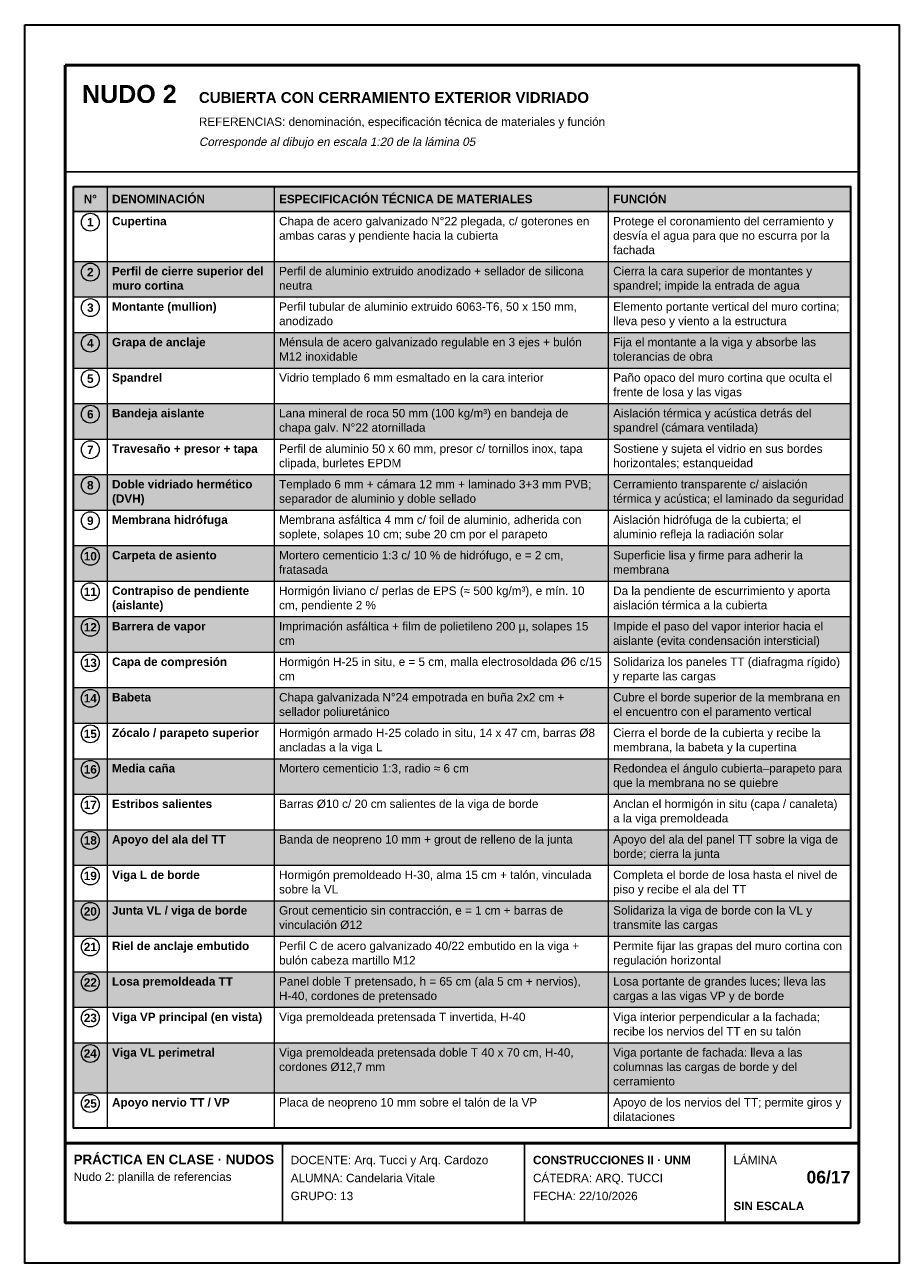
# Model space of a CAD drawing. Header units: millimetres. Extents: x 6 to 4194, y 6 to 5934.
import ezdxf
from ezdxf.enums import TextEntityAlignment as Align

# ---------------------------------------------------------------- set-up
doc = ezdxf.new("R2010")
doc.units = ezdxf.units.MM
doc.header["$LTSCALE"] = 20
for name, color, linetype in [('X-MARCO', 7, 'Continuous'), ('X-ROTULO', 7, 'Continuous'), ('X-TABLA', 7, 'Continuous'), ('X-TEXTOS', 7, 'Continuous')]:
    doc.layers.add(name, color=color, linetype=linetype)
doc.styles.add('ARIAL', font='arial.ttf')
doc.styles.add('ARIAL-B', font='arialbd.ttf')

msp = doc.modelspace()

# ---------------------------------------------------------------- hatches: boundary and pattern name
at = {"layer": 'X-TABLA', "true_color": 0xd9d9d9}
h = msp.add_hatch(color=254, dxfattribs=at)
h.dxf.hatch_style = 1
h.paths.add_polyline_path([(240, 5160), (3960, 5160), (3960, 5040), (240, 5040)])
at = {"layer": 'X-TABLA', "true_color": 0xf2f2f2}
h = msp.add_hatch(color=7, dxfattribs=at)
h.dxf.hatch_style = 1
h.paths.add_polyline_path([(240, 4801), (3960, 4801), (3960, 4631), (240, 4631)])
h = msp.add_hatch(color=7, dxfattribs=at)
h.dxf.hatch_style = 1
h.paths.add_polyline_path([(240, 4461), (3960, 4461), (3960, 4291), (240, 4291)])
h = msp.add_hatch(color=7, dxfattribs=at)
h.dxf.hatch_style = 1
h.paths.add_polyline_path([(240, 4121), (3960, 4121), (3960, 3951), (240, 3951)])
h = msp.add_hatch(color=7, dxfattribs=at)
h.dxf.hatch_style = 1
h.paths.add_polyline_path([(240, 3781), (3960, 3781), (3960, 3611), (240, 3611)])
h = msp.add_hatch(color=7, dxfattribs=at)
h.dxf.hatch_style = 1
h.paths.add_polyline_path([(240, 3441), (3960, 3441), (3960, 3271), (240, 3271)])
h = msp.add_hatch(color=7, dxfattribs=at)
h.dxf.hatch_style = 1
h.paths.add_polyline_path([(240, 3101), (3960, 3101), (3960, 2931), (240, 2931)])
h = msp.add_hatch(color=7, dxfattribs=at)
h.dxf.hatch_style = 1
h.paths.add_polyline_path([(240, 2761), (3960, 2761), (3960, 2591), (240, 2591)])
h = msp.add_hatch(color=7, dxfattribs=at)
h.dxf.hatch_style = 1
h.paths.add_polyline_path([(240, 2421), (3960, 2421), (3960, 2251), (240, 2251)])
h = msp.add_hatch(color=7, dxfattribs=at)
h.dxf.hatch_style = 1
h.paths.add_polyline_path([(240, 2081), (3960, 2081), (3960, 1911), (240, 1911)])
h = msp.add_hatch(color=7, dxfattribs=at)
h.dxf.hatch_style = 1
h.paths.add_polyline_path([(240, 1741), (3960, 1741), (3960, 1571), (240, 1571)])
h = msp.add_hatch(color=7, dxfattribs=at)
h.dxf.hatch_style = 1
h.paths.add_polyline_path([(240, 1401), (3960, 1401), (3960, 1231), (240, 1231)])
h = msp.add_hatch(color=7, dxfattribs=at)
h.dxf.hatch_style = 1
h.paths.add_polyline_path([(240, 1061), (3960, 1061), (3960, 822), (240, 822)])

# ---------------------------------------------------------------- linework, layer by layer
at = {"layer": 'X-MARCO', "lineweight": 30}
msp.add_lwpolyline([(6, 5934), (4194, 5934), (4194, 6), (6, 6)], close=True, dxfattribs=at)
at = {"layer": 'X-MARCO', "lineweight": 50}
msp.add_lwpolyline([(200, 5740), (4000, 5740), (4000, 200), (200, 200)], close=True, dxfattribs=at)
at = {"layer": 'X-ROTULO', "lineweight": 50}
msp.add_lwpolyline([(200, 580), (4000, 580), (4000, 200), (200, 200)], close=True, dxfattribs=at)
at = {"layer": 'X-ROTULO', "lineweight": 25}
for points in [[(1240, 580), (1240, 200)], [(2400, 580), (2400, 200)], [(3360, 580), (3360, 200)]]:
    msp.add_lwpolyline(points, dxfattribs=at)
at = {"layer": 'X-TABLA', "lineweight": 25}
msp.add_lwpolyline([(240, 5160), (3960, 5160), (3960, 5040), (240, 5040)], close=True, dxfattribs=at)
at = {"layer": 'X-TABLA', "lineweight": 30}
msp.add_lwpolyline([(240, 5160), (3960, 5160), (3960, 652), (240, 652)], close=True, dxfattribs=at)
at = {"layer": 'X-TABLA', "lineweight": 13}
for points in [[(400, 5160), (400, 652)], [(1200, 5160), (1200, 652)], [(2800, 5160), (2800, 652)], [(240, 4801), (3960, 4801)], [(240, 4631), (3960, 4631)], [(240, 4461), (3960, 4461)], [(240, 4291), (3960, 4291)], [(240, 4121), (3960, 4121)], [(240, 3951), (3960, 3951)], [(240, 3781), (3960, 3781)], [(240, 3611), (3960, 3611)], [(240, 3441), (3960, 3441)], [(240, 3271), (3960, 3271)], [(240, 3101), (3960, 3101)], [(240, 2931), (3960, 2931)], [(240, 2761), (3960, 2761)], [(240, 2591), (3960, 2591)], [(240, 2421), (3960, 2421)], [(240, 2251), (3960, 2251)], [(240, 2081), (3960, 2081)], [(240, 1911), (3960, 1911)], [(240, 1741), (3960, 1741)], [(240, 1571), (3960, 1571)], [(240, 1401), (3960, 1401)], [(240, 1231), (3960, 1231)], [(240, 1061), (3960, 1061)], [(240, 822), (3960, 822)], [(240, 652), (3960, 652)]]:
    msp.add_lwpolyline(points, dxfattribs=at)
at = {"layer": 'X-TABLA', "lineweight": 18}
for centre in [(320, 4989), (320, 4750), (320, 4580), (320, 4410), (320, 4240), (320, 4070), (320, 3900), (320, 3730), (320, 3560), (320, 3390), (320, 3220), (320, 3050), (320, 2880), (320, 2710), (320, 2540), (320, 2370), (320, 2200), (320, 2030), (320, 1860), (320, 1690), (320, 1520), (320, 1350), (320, 1180), (320, 1010), (320, 771)]:
    msp.add_circle(centre, 43, dxfattribs=at)
at = {"layer": 'X-TEXTOS', "lineweight": 25}
msp.add_lwpolyline([(200, 5230), (4000, 5230)], dxfattribs=at)

# ---------------------------------------------------------------- texts
at = {"layer": 'X-ROTULO'}
for s, height, style, p in [('PRÁCTICA EN CLASE · NUDOS', 45.824, 'ARIAL-B', (240, 480)), ('DOCENTE: Arq. Tucci y Arq. Cardozo', 40.096, 'ARIAL', (1280, 480)), ('CONSTRUCCIONES II · UNM', 40.096, 'ARIAL-B', (2440, 480)), ('LÁMINA', 40.1, 'ARIAL', (3400, 480)), ('Nudo 2: planilla de referencias', 40.096, 'ARIAL', (240, 400)), ('ALUMNA: Candelaria Vitale', 40.096, 'ARIAL', (1280, 394)), ('CÁTEDRA: ARQ. TUCCI', 40.096, 'ARIAL', (2440, 394)), ('GRUPO: 13', 40.1, 'ARIAL', (1280, 308)), ('FECHA: 22/10/2026', 40.096, 'ARIAL', (2440, 308)), ('SIN ESCALA', 40.1, 'ARIAL-B', (3400, 260))]:
    msp.add_text(s, height=height, dxfattribs=dict(at, style=style)).set_placement(p)
at = {"layer": 'X-ROTULO', "style": 'ARIAL-B'}
msp.add_text('06/17', height=60.14, dxfattribs=at).set_placement((3960, 388), align=Align.RIGHT)
at = {"layer": 'X-TABLA', "style": 'ARIAL-B'}
for s, p in [('N°', (320, 5080)), ('1', (320, 4969)), ('2', (320, 4730)), ('3', (320, 4560)), ('4', (320, 4390)), ('5', (320, 4220)), ('6', (320, 4050)), ('7', (320, 3880)), ('8', (320, 3710)), ('9', (320, 3540)), ('10', (320, 3370)), ('11', (320, 3200)), ('12', (320, 3030)), ('13', (320, 2860)), ('14', (320, 2690)), ('15', (320, 2520)), ('16', (320, 2350)), ('17', (320, 2180)), ('18', (320, 2010)), ('19', (320, 1840)), ('20', (320, 1670)), ('21', (320, 1500)), ('22', (320, 1330)), ('23', (320, 1160)), ('24', (320, 990)), ('25', (320, 751))]:
    msp.add_text(s, height=40.1, dxfattribs=at).set_placement(p, align=Align.CENTER)
at = {"layer": 'X-TABLA'}
for s, height, style, p in [('DENOMINACIÓN', 40.096, 'ARIAL-B', (424, 5080)), ('ESPECIFICACIÓN TÉCNICA DE MATERIALES', 40.096, 'ARIAL-B', (1224, 5080)), ('FUNCIÓN', 40.1, 'ARIAL-B', (2824, 5080)), ('Cupertina', 40.1, 'ARIAL-B', (424, 4974)), ('Chapa de acero galvanizado N°22 plegada, c/ goterones en', 40.096, 'ARIAL', (1224, 4974)), ('Protege el coronamiento del cerramiento y', 40.096, 'ARIAL', (2824, 4974)), ('ambas caras y pendiente hacia la cubierta', 40.096, 'ARIAL', (1224, 4905)), ('desvía el agua para que no escurra por la', 40.096, 'ARIAL', (2824, 4905)), ('fachada', 40.1, 'ARIAL', (2824, 4836)), ('Perfil de cierre superior del', 40.096, 'ARIAL-B', (424, 4735)), ('Perfil de aluminio extruido anodizado + sellador de silicona', 40.096, 'ARIAL', (1224, 4735)), ('Cierra la cara superior de montantes y', 40.096, 'ARIAL', (2824, 4735)), ('muro cortina', 40.096, 'ARIAL-B', (424, 4666)), ('neutra', 40.1, 'ARIAL', (1224, 4666)), ('spandrel; impide la entrada de agua', 40.096, 'ARIAL', (2824, 4666)), ('Montante (mullion)', 40.096, 'ARIAL-B', (424, 4565)), ('Perfil tubular de aluminio extruido 6063-T6, 50 x 150 mm,', 40.096, 'ARIAL', (1224, 4565)), ('Elemento portante vertical del muro cortina;', 40.096, 'ARIAL', (2824, 4565)), ('anodizado', 40.1, 'ARIAL', (1224, 4496)), ('lleva peso y viento a la estructura', 40.096, 'ARIAL', (2824, 4496)), ('Grapa de anclaje', 40.096, 'ARIAL-B', (424, 4395)), ('Ménsula de acero galvanizado regulable en 3 ejes + bulón', 40.096, 'ARIAL', (1224, 4395)), ('Fija el montante a la viga y absorbe las', 40.096, 'ARIAL', (2824, 4395)), ('M12 inoxidable', 40.096, 'ARIAL', (1224, 4326)), ('tolerancias de obra', 40.096, 'ARIAL', (2824, 4326)), ('Spandrel', 40.1, 'ARIAL-B', (424, 4225)), ('Vidrio templado 6 mm esmaltado en la cara interior', 40.096, 'ARIAL', (1224, 4225)), ('Paño opaco del muro cortina que oculta el', 40.096, 'ARIAL', (2824, 4225)), ('frente de losa y las vigas', 40.096, 'ARIAL', (2824, 4156)), ('Bandeja aislante', 40.096, 'ARIAL-B', (424, 4055)), ('Lana mineral de roca 50 mm (100 kg/m³) en bandeja de', 40.096, 'ARIAL', (1224, 4055)), ('Aislación térmica y acústica detrás del', 40.096, 'ARIAL', (2824, 4055)), ('spandrel (cámara ventilada)', 40.096, 'ARIAL', (2824, 3986)), ('chapa galv. N°22 atornillada', 40.096, 'ARIAL', (1224, 3986)), ('Travesaño + presor + tapa', 40.096, 'ARIAL-B', (424, 3885)), ('Perfil de aluminio 50 x 60 mm, presor c/ tornillos inox, tapa', 40.096, 'ARIAL', (1224, 3885)), ('Sostiene y sujeta el vidrio en sus bordes', 40.096, 'ARIAL', (2824, 3885)), ('clipada, burletes EPDM', 40.096, 'ARIAL', (1224, 3816)), ('horizontales; estanqueidad', 40.096, 'ARIAL', (2824, 3816)), ('Doble vidriado hermético', 40.096, 'ARIAL-B', (424, 3715)), ('Templado 6 mm + cámara 12 mm + laminado 3+3 mm PVB;', 40.096, 'ARIAL', (1224, 3715)), ('Cerramiento transparente c/ aislación', 40.096, 'ARIAL', (2824, 3715)), ('(DVH)', 40.1, 'ARIAL-B', (424, 3646)), ('separador de aluminio y doble sellado', 40.096, 'ARIAL', (1224, 3646)), ('térmica y acústica; el laminado da seguridad', 40.096, 'ARIAL', (2824, 3646)), ('Membrana hidrófuga', 40.096, 'ARIAL-B', (424, 3545)), ('Membrana asfáltica 4 mm c/ foil de aluminio, adherida con', 40.096, 'ARIAL', (1224, 3545)), ('Aislación hidrófuga de la cubierta; el', 40.096, 'ARIAL', (2824, 3545)), ('soplete, solapes 10 cm; sube 20 cm por el parapeto', 40.096, 'ARIAL', (1224, 3476)), ('aluminio refleja la radiación solar', 40.096, 'ARIAL', (2824, 3476)), ('Carpeta de asiento', 40.096, 'ARIAL-B', (424, 3375)), ('Mortero cementicio 1:3 c/ 10 % de hidrófugo, e = 2 cm,', 40.096, 'ARIAL', (1224, 3375)), ('Superficie lisa y firme para adherir la', 40.096, 'ARIAL', (2824, 3375)), ('fratasada', 40.1, 'ARIAL', (1224, 3306)), ('membrana', 40.1, 'ARIAL', (2824, 3306)), ('Contrapiso de pendiente', 40.096, 'ARIAL-B', (424, 3205)), ('Hormigón liviano c/ perlas de EPS (≈ 500 kg/m³), e mín. 10', 40.096, 'ARIAL', (1224, 3205)), ('Da la pendiente de escurrimiento y aporta', 40.096, 'ARIAL', (2824, 3205)), ('(aislante)', 40.1, 'ARIAL-B', (424, 3136)), ('cm, pendiente 2 %', 40.096, 'ARIAL', (1224, 3136)), ('aislación térmica a la cubierta', 40.096, 'ARIAL', (2824, 3136)), ('Imprimación asfáltica + film de polietileno 200 µ, solapes 15', 40.096, 'ARIAL', (1224, 3035)), ('Barrera de vapor', 40.096, 'ARIAL-B', (424, 3035)), ('Impide el paso del vapor interior hacia el', 40.096, 'ARIAL', (2824, 3035)), ('cm', 40.1, 'ARIAL', (1224, 2966)), ('aislante (evita condensación intersticial)', 40.096, 'ARIAL', (2824, 2966)), ('Capa de compresión', 40.096, 'ARIAL-B', (424, 2865)), ('Hormigón H-25 in situ, e = 5 cm, malla electrosoldada Ø6 c/15', 40.096, 'ARIAL', (1224, 2865)), ('Solidariza los paneles TT (diafragma rígido)', 40.096, 'ARIAL', (2824, 2865)), ('cm', 40.1, 'ARIAL', (1224, 2796)), ('y reparte las cargas', 40.096, 'ARIAL', (2824, 2796)), ('Babeta', 40.1, 'ARIAL-B', (424, 2695)), ('Chapa galvanizada N°24 empotrada en buña 2x2 cm +', 40.096, 'ARIAL', (1224, 2695)), ('Cubre el borde superior de la membrana en', 40.096, 'ARIAL', (2824, 2695)), ('sellador poliuretánico', 40.096, 'ARIAL', (1224, 2626)), ('el encuentro con el paramento vertical', 40.096, 'ARIAL', (2824, 2626)), ('Zócalo / parapeto superior', 40.096, 'ARIAL-B', (424, 2525)), ('Hormigón armado H-25 colado in situ, 14 x 47 cm, barras Ø8', 40.096, 'ARIAL', (1224, 2525)), ('Cierra el borde de la cubierta y recibe la', 40.096, 'ARIAL', (2824, 2525)), ('ancladas a la viga L', 40.096, 'ARIAL', (1224, 2456)), ('membrana, la babeta y la cupertina', 40.096, 'ARIAL', (2824, 2456)), ('Media caña', 40.1, 'ARIAL-B', (424, 2355)), ('Mortero cementicio 1:3, radio ≈ 6 cm', 40.096, 'ARIAL', (1224, 2355)), ('Redondea el ángulo cubierta–parapeto para', 40.096, 'ARIAL', (2824, 2355)), ('que la membrana no se quiebre', 40.096, 'ARIAL', (2824, 2286)), ('Estribos salientes', 40.096, 'ARIAL-B', (424, 2185)), ('Barras Ø10 c/ 20 cm salientes de la viga de borde', 40.096, 'ARIAL', (1224, 2185)), ('Anclan el hormigón in situ (capa / canaleta)', 40.096, 'ARIAL', (2824, 2185)), ('a la viga premoldeada', 40.096, 'ARIAL', (2824, 2116)), ('Apoyo del ala del TT', 40.096, 'ARIAL-B', (424, 2015)), ('Banda de neopreno 10 mm + grout de relleno de la junta', 40.096, 'ARIAL', (1224, 2015)), ('Apoyo del ala del panel TT sobre la viga de', 40.096, 'ARIAL', (2824, 2015)), ('borde; cierra la junta', 40.096, 'ARIAL', (2824, 1946)), ('Viga L de borde', 40.096, 'ARIAL-B', (424, 1845)), ('Hormigón premoldeado H-30, alma 15 cm + talón, vinculada', 40.096, 'ARIAL', (1224, 1845)), ('Completa el borde de losa hasta el nivel de', 40.096, 'ARIAL', (2824, 1845)), ('sobre la VL', 40.096, 'ARIAL', (1224, 1776)), ('piso y recibe el ala del TT', 40.096, 'ARIAL', (2824, 1776)), ('Grout cementicio sin contracción, e = 1 cm + barras de', 40.096, 'ARIAL', (1224, 1675)), ('Junta VL / viga de borde', 40.096, 'ARIAL-B', (424, 1675)), ('Solidariza la viga de borde con la VL y', 40.096, 'ARIAL', (2824, 1675)), ('vinculación Ø12', 40.096, 'ARIAL', (1224, 1606)), ('transmite las cargas', 40.096, 'ARIAL', (2824, 1606)), ('Riel de anclaje embutido', 40.096, 'ARIAL-B', (424, 1505)), ('Perfil C de acero galvanizado 40/22 embutido en la viga +', 40.096, 'ARIAL', (1224, 1505)), ('Permite fijar las grapas del muro cortina con', 40.096, 'ARIAL', (2824, 1505)), ('bulón cabeza martillo M12', 40.096, 'ARIAL', (1224, 1436)), ('regulación horizontal', 40.096, 'ARIAL', (2824, 1436)), ('Losa premoldeada TT', 40.096, 'ARIAL-B', (424, 1335)), ('Panel doble T pretensado, h = 65 cm (ala 5 cm + nervios),', 40.096, 'ARIAL', (1224, 1335)), ('Losa portante de grandes luces; lleva las', 40.096, 'ARIAL', (2824, 1335)), ('H-40, cordones de pretensado', 40.096, 'ARIAL', (1224, 1266)), ('cargas a las vigas VP y de borde', 40.096, 'ARIAL', (2824, 1266)), ('Viga VP principal (en vista)', 40.096, 'ARIAL-B', (424, 1165)), ('Viga premoldeada pretensada T invertida, H-40', 40.096, 'ARIAL', (1224, 1165)), ('Viga interior perpendicular a la fachada;', 40.096, 'ARIAL', (2824, 1165)), ('recibe los nervios del TT en su talón', 40.096, 'ARIAL', (2824, 1096)), ('Viga VL perimetral', 40.096, 'ARIAL-B', (424, 995)), ('Viga premoldeada pretensada doble T 40 x 70 cm, H-40,', 40.096, 'ARIAL', (1224, 995)), ('Viga portante de fachada: lleva a las', 40.096, 'ARIAL', (2824, 995)), ('cordones Ø12,7 mm', 40.096, 'ARIAL', (1224, 926)), ('columnas las cargas de borde y del', 40.096, 'ARIAL', (2824, 926)), ('cerramiento', 40.096, 'ARIAL', (2824, 857)), ('Apoyo nervio TT / VP', 40.096, 'ARIAL-B', (424, 756)), ('Placa de neopreno 10 mm sobre el talón de la VP', 40.096, 'ARIAL', (1224, 756)), ('Apoyo de los nervios del TT; permite giros y', 40.096, 'ARIAL', (2824, 756)), ('dilataciones', 40.096, 'ARIAL', (2824, 687))]:
    msp.add_text(s, height=height, dxfattribs=dict(at, style=style)).set_placement(p)
at = {"layer": 'X-TEXTOS'}
for s, height, style, p in [('NUDO 2', 85.92, 'ARIAL-B', (280, 5560)), ('CUBIERTA CON CERRAMIENTO EXTERIOR VIDRIADO', 51.552, 'ARIAL-B', (840, 5560)), ('REFERENCIAS: denominación, especificación técnica de materiales y función', 40.096, 'ARIAL', (840, 5450))]:
    msp.add_text(s, height=height, dxfattribs=dict(at, style=style)).set_placement(p)
at = {"layer": 'X-TEXTOS', "style": 'ARIAL', "oblique": 12}
msp.add_text('Corresponde al dibujo en escala 1:20 de la lámina 05', height=40.096, dxfattribs=at).set_placement((840, 5354))

doc.saveas('drawing.dxf')
